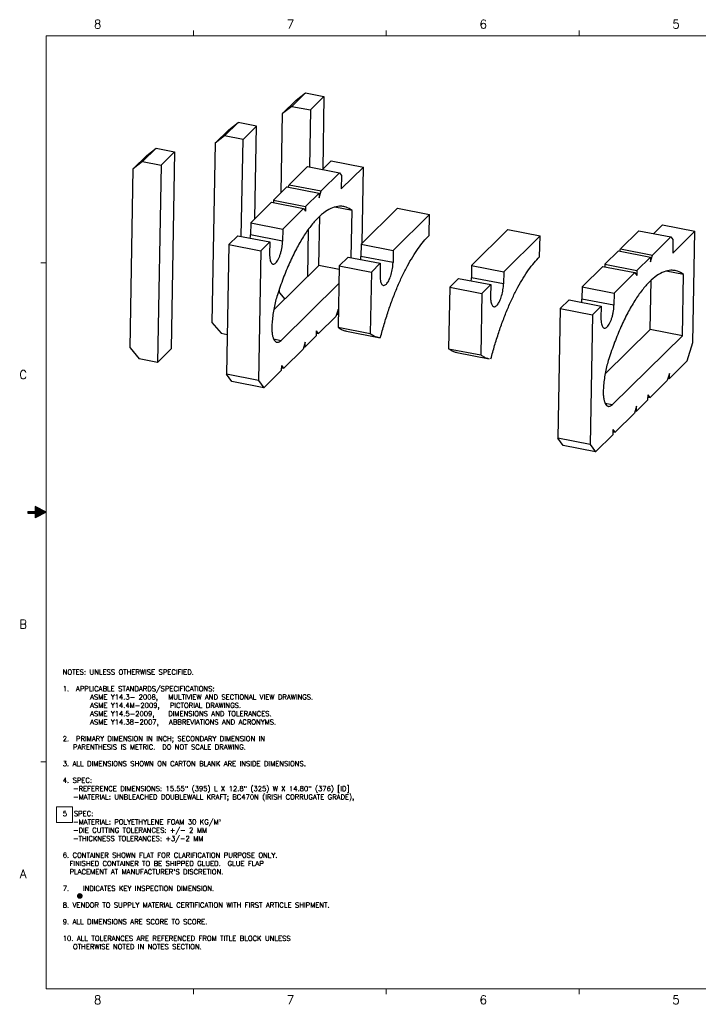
# Model space of a CAD drawing. Header units: inches. Extents: x 0.4 to 33.6, y 0.1 to 21.9.
# Tile 1 of 3: x 0.4 to 15.4, y 0.2 to 21.9. Entities that reach past the tile are written whole.
import ezdxf
from ezdxf.enums import TextEntityAlignment as Align

# ---------------------------------------------------------------- set-up
doc = ezdxf.new("R2010")
doc.units = ezdxf.units.IN
doc.header["$LTSCALE"] = 1.87
doc.header["$MEASUREMENT"] = 0
doc.layers.get('0').update_dxf_attribs({"linetype": 'CONTINUOUS'})
for name, color, linetype in [('BRDR', 5, 'CONTINUOUS'), ('DIM', 7, 'CONTINUOUS'), ('DRAW', 7, 'CONTINUOUS'), ('NOTES', 7, 'CONTINUOUS'), ('OBJECT', 7, 'CONTINUOUS')]:
    doc.layers.add(name, color=color, linetype=linetype)
doc.styles.add('ROMANS', font='ROMANS.shx')
doc.styles.add('SIMPLEX', font='simplex_.ttf')

# ---------------------------------------------------------------- blocks, each defined once
blk = doc.blocks.new('AROW')
at = {"layer": 'BRDR'}
for p, q in [((0, 3.552713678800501e-15), (-0.07749389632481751, 0.1500000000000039)), ((-0.07749389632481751, 0.1500000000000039), (-0.009999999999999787, 0.1500000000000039)), ((-0.009999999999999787, 0.2500000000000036), (-0.009999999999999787, 0.1500000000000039)), ((-0.009999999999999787, 0.2500000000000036), (0.009999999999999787, 0.2500000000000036)), ((0, 0.1900000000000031), (0, 1.77635683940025e-15)), ((0, 0), (0, 0.1900000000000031)), ((0, 3.552713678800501e-15), (0.07749389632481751, 0.1500000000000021)), ((0.009999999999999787, 0.2500000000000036), (0.009999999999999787, 0.1500000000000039)), ((0.009999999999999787, 0.1500000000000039), (0.07749389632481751, 0.1500000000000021))]:
    blk.add_line(p, q, dxfattribs=at)
for points in [[(-0.07749389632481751, 0.1500000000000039), (0, 3.552713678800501e-15), (-0.009999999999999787, 0.1500000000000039)], [(-0.009999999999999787, 0.2500000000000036), (0.009999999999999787, 0.2500000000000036), (0.009999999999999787, 0.1500000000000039)], [(-0.009999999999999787, 0.2500000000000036), (-0.009999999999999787, 0.1500000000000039), (0.009999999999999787, 0.1500000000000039)], [(0.07749389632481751, 0.1500000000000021), (0, 3.552713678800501e-15), (-0.009999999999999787, 0.1500000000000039)]]:
    blk.add_solid(points, dxfattribs=at)
blk = doc.blocks.new('AROW1')
at = {"layer": 'OBJECT', "color": 5}
blk.add_line((-1.77635683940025e-15, -0.1200000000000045), (-1.77635683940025e-15, -3.552713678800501e-15), dxfattribs=at)
at = {"layer": 'OBJECT', "xscale": -1.608466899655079, "yscale": 1.608466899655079, "zscale": 1.608466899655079, "rotation": 180}
blk.add_blockref('AROW', (0, 0), dxfattribs=at)
blk = doc.blocks.new('ANSI_D1')
at = {"layer": 'OBJECT', "color": 5, "lineweight": 0}
for p, q in [((33, 21.5), (1, 21.5)), ((1, 21.5), (1, 0.5)), ((33, 21.5), (1, 21.5)), ((1, 21.5), (1, 0.5)), ((4.25, 21.5), (4.25, 21.62)), ((4.25, 21.5), (4.25, 21.62)), ((8.5, 21.5), (8.5, 21.62)), ((8.5, 21.5), (8.5, 21.62)), ((8.5, 21.5), (8.5, 21.62)), ((8.5, 21.5), (8.5, 21.62)), ((12.75, 21.5), (12.75, 21.62)), ((12.75, 21.5), (12.75, 21.62)), ((0.8799999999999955, 16.5), (1, 16.5)), ((0.8799999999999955, 16.5), (1, 16.5)), ((0.8799999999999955, 5.499999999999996), (1, 5.499999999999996)), ((0.8799999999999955, 5.499999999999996), (1, 5.499999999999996)), ((1, 0.5), (33, 0.5)), ((1, 0.5), (33, 0.5)), ((4.25, 0.379999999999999), (4.25, 0.5)), ((4.25, 0.379999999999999), (4.25, 0.5)), ((8.5, 0.379999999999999), (8.5, 0.5)), ((8.5, 0.379999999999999), (8.5, 0.5)), ((8.5, 0.379999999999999), (8.5, 0.5)), ((8.5, 0.379999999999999), (8.5, 0.5)), ((12.75, 0.379999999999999), (12.75, 0.5)), ((12.75, 0.379999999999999), (12.75, 0.5))]:
    blk.add_line(p, q, dxfattribs=at)
at = {"layer": 'OBJECT', "color": 5, "lineweight": 0, "rotation": 270}
blk.add_blockref('AROW1', (1, 11), dxfattribs=at)
blk.add_blockref('AROW1', (1, 11), dxfattribs=at)
at = {"layer": 'DIM', "lineweight": 0}
for tag, height, style, p in [('REV', 0.120569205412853, 'ROMANS', (27.1855864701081, 20.80812567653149)), ('TITLE_1', 0.15, 'SIMPLEX', (28.45308122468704, 2.136250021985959)), ('DTOL_X', 0.14, 'SIMPLEX', (25.34738755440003, 1.987142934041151)), ('DTOL_XX', 0.14, 'SIMPLEX', (25.97028006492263, 1.987142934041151)), ('DTOL_XXX', 0.14, 'SIMPLEX', (26.60858689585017, 1.989450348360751)), ('TITLE_2', 0.15, 'SIMPLEX', (28.45308122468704, 1.876250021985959)), ('TITLE_3', 0.15, 'SIMPLEX', (28.45308122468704, 1.606250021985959)), ('HTOL', 0.14, 'SIMPLEX', (25.34950583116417, 1.346622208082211)), ('FTOL', 0.14, 'SIMPLEX', (25.96891441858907, 1.346622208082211)), ('ATOL', 0.14, 'SIMPLEX', (26.5867947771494, 1.346622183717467)), ('TITLE_4', 0.15, 'SIMPLEX', (28.4815597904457, 1.357158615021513)), ('D_SCALE', 0.14, 'SIMPLEX', (26.20295493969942, 1.098683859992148)), ('DWG-NO', 0.18, 'ROMANS', (31.25225756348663, 0.7143098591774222))]:
    blk.add_attdef(tag, text='', height=height, dxfattribs=dict(at, style=style)).set_placement(p, align=Align.CENTER)
for tag, p, height, style in [('ECO#', (30.17481511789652, 20.80922642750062), 0.1180482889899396, 'ROMANS'), ('INI', (31.94361387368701, 20.80795546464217), 0.1302147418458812, 'ROMANS'), ('D_DATE', (29.23928122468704, 1.08125002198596), 0.09, 'SIMPLEX'), ('C_DATE', (29.22403806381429, 0.8331121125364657), 0.09, 'ROMANS'), ('A_DATE', (29.22403806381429, 0.5831121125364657), 0.09, 'ROMANS'), ('SHT_NO', (32.12050562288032, 0.5349792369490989), 0.1, 'SIMPLEX')]:
    blk.add_attdef(tag, p, '', height=height, dxfattribs=dict(at, style=style))
at = {"layer": 'DIM', "lineweight": 0, "style": 'ROMANS', "width": 4.327579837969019}
blk.add_attdef('DATE', text='', height=0.1157464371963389, dxfattribs=at).set_placement((31.12711316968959, 20.80692107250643), (31.65186759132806, 20.80692107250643), align=Align.FIT)
at = {"layer": 'DIM', "lineweight": 0, "style": 'ROMANS'}
blk.add_attdef('ACAD_REF', text='', height=0.1, dxfattribs=at).set_placement((32.5600457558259, 1.128341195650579), align=Align.RIGHT)
at = {"layer": 'DIM', "color": 7, "lineweight": 0, "style": 'ROMANS'}
blk.add_attdef('REV', text='', height=0.14, dxfattribs=at).set_placement((32.71558122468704, 0.7368190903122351), align=Align.CENTER)
at = {"layer": 'OBJECT', "color": 5, "lineweight": 0, "style": 'SIMPLEX'}
for s, p in [('8', (2.135755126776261, 21.66164577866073)), ('8', (2.135755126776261, 21.66164577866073)), ('7', (6.385755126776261, 21.66164577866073)), ('7', (6.385755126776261, 21.66164577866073)), ('6', (10.63575512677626, 21.66164577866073)), ('6', (10.63575512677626, 21.66164577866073)), ('5', (14.88575512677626, 21.66164577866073)), ('5', (14.88575512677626, 21.66164577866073)), ('C', (0.4942973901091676, 13.93868140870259)), ('C', (0.4942973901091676, 13.93868140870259)), ('B', (0.4942973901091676, 8.438681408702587)), ('B', (0.4942973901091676, 8.438681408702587)), ('A', (0.4942973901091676, 2.938681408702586)), ('A', (0.4942973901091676, 2.938681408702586)), ('8', (2.13575512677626, 0.1616457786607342)), ('8', (2.13575512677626, 0.1616457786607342)), ('7', (6.38575512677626, 0.1616457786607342)), ('7', (6.38575512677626, 0.1616457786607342)), ('6', (10.63575512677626, 0.1616457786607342)), ('6', (10.63575512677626, 0.1616457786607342)), ('5', (14.88575512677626, 0.1616457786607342)), ('5', (14.88575512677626, 0.1616457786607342))]:
    blk.add_text(s, height=0.19, dxfattribs=at).set_placement(p, align=Align.CENTER)

msp = doc.modelspace()

# ---------------------------------------------------------------- linework, layer by layer
at = {"layer": 'DIM', "const_width": 0.06245}
msp.add_lwpolyline([(1.710514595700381, 2.545133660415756, 1), (1.773064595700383, 2.545133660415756, 1)], format="xyb", close=True, dxfattribs=at)
at = {"layer": 'DRAW', "linetype": 'Continuous'}
for p, q in [((6.717453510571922, 20.24128420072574), (6.418802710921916, 19.94525768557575)), ((6.510088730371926, 20.08031948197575), (6.717453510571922, 20.24128420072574)), ((6.717453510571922, 20.24128420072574), (7.125135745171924, 20.16250712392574)), ((6.510088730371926, 20.08031948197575), (6.211437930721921, 19.78429296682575)), ((6.826484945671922, 19.86648060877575), (7.125135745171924, 20.16250712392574)), ((7.125135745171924, 20.16250712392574), (7.096919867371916, 18.55817006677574)), ((6.180834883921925, 18.04422298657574), (6.211437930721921, 19.78429296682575)), ((6.418802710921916, 19.94525768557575), (6.211437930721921, 19.78429296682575)), ((6.418802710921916, 19.94525768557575), (6.826484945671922, 19.86648060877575)), ((6.826484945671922, 19.86648060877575), (6.80437037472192, 18.60906002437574)), ((4.933147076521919, 19.29265439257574), (5.231797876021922, 19.58868090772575)), ((5.024433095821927, 19.42771618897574), (5.231797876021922, 19.58868090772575)), ((5.639480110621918, 19.50990383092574), (5.231797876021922, 19.58868090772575)), ((4.725782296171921, 19.13168967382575), (5.024433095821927, 19.42771618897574)), ((5.639480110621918, 19.50990383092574), (5.340829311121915, 19.21387731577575)), ((5.603640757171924, 17.47210074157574), (5.639480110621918, 19.50990383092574)), ((4.725782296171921, 19.13168967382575), (4.65638405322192, 15.18574925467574)), ((4.933147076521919, 19.29265439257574), (4.725782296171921, 19.13168967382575)), ((5.340829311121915, 19.21387731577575), (4.933147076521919, 19.29265439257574)), ((5.303281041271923, 17.07890632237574), (5.340829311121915, 19.21387731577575)), ((3.425203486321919, 19.02561457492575), (3.126552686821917, 18.72958805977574)), ((3.217838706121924, 18.86464985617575), (3.425203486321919, 19.02561457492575)), ((3.425203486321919, 19.02561457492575), (3.832885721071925, 18.94683749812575)), ((3.53423492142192, 18.65081098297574), (3.832885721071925, 18.94683749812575)), ((3.832885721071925, 18.94683749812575), (3.756440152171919, 14.60019056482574)), ((3.217838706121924, 18.86464985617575), (2.919187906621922, 18.56862334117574)), ((3.126552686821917, 18.72958805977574), (2.919187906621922, 18.56862334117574)), ((3.126552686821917, 18.72958805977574), (3.53423492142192, 18.65081098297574)), ((7.285757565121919, 18.74534842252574), (7.092158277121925, 18.55345031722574)), ((7.285757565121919, 18.74534842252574), (7.994019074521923, 18.60848994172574)), ((2.84978966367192, 14.62268292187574), (2.919187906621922, 18.56862334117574)), ((3.53423492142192, 18.65081098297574), (3.457789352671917, 14.30416404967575)), ((6.759438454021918, 18.61774228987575), (6.355161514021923, 18.21701778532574)), ((6.759438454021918, 18.61774228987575), (7.467699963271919, 18.48088380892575)), ((7.467699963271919, 18.48088380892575), (7.063423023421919, 18.08015930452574)), ((7.467699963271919, 18.48088380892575), (7.511669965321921, 18.41945698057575)), ((7.994019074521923, 18.60848994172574), (7.506495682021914, 18.12525048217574)), ((7.964464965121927, 16.92806188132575), (7.994019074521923, 18.60848994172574)), ((7.511669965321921, 18.41945698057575), (7.506495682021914, 18.12525048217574)), ((6.309277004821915, 18.17153646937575), (6.011348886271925, 17.87622628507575)), ((6.309277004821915, 18.17153646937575), (7.017538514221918, 18.03467798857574)), ((6.339104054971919, 18.16577294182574), (6.355161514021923, 18.21701778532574)), ((6.355161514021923, 18.21701778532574), (7.063423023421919, 18.08015930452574)), ((7.017538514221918, 18.03467798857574), (6.719610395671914, 17.73936780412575)), ((7.015657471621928, 17.92772309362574), (7.063423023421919, 18.08015930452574)), ((7.017538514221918, 18.03467798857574), (7.015657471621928, 17.92772309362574)), ((5.965464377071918, 17.83074496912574), (5.509452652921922, 17.37874028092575)), ((5.965464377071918, 17.83074496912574), (6.673725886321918, 17.69388648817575)), ((6.011348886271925, 17.87622628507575), (6.010396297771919, 17.82206270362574)), ((6.011348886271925, 17.87622628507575), (6.719610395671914, 17.73936780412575)), ((6.673725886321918, 17.69388648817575), (6.217714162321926, 17.24188180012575)), ((6.673725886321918, 17.69388648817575), (6.717729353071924, 17.63241290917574)), ((6.719610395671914, 17.73936780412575), (6.717729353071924, 17.63241290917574)), ((7.744118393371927, 17.65250160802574), (7.362492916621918, 17.72624369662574)), ((7.725826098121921, 16.61241321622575), (7.744118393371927, 17.65250160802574)), ((8.744378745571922, 17.70112245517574), (7.944577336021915, 16.90834900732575)), ((8.744378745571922, 17.70112245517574), (9.452640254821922, 17.56426397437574)), ((5.509452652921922, 17.37874028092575), (5.504750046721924, 17.11135304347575)), ((5.509452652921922, 17.37874028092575), (6.217714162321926, 17.24188180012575)), ((7.012087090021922, 16.43782455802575), (7.031175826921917, 17.52319812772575)), ((9.452640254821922, 17.56426397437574), (8.652838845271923, 16.77149052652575)), ((9.444458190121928, 17.09903691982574), (9.452640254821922, 17.56426397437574)), ((6.217714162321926, 17.24188180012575), (6.213011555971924, 16.97449456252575)), ((6.780211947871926, 17.23542707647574), (6.761862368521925, 16.19208154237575)), ((11.18010735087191, 17.23046280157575), (10.38030594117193, 16.43768935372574)), ((11.18010735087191, 17.23046280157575), (11.88836886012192, 17.09360432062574)), ((14.06599740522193, 17.20600896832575), (13.66172046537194, 16.80528446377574)), ((14.06599740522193, 17.20600896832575), (14.77425891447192, 17.06915048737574)), ((14.59231651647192, 17.33361510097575), (14.39871722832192, 17.14171699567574)), ((14.59231651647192, 17.33361510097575), (15.30057802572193, 17.19675662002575)), ((15.30057802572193, 17.19675662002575), (14.81305463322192, 16.71351716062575)), ((15.25739303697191, 14.74128533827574), (15.30057802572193, 17.19675662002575)), ((5.222674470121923, 17.09448205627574), (5.027263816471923, 16.90078850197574)), ((5.222674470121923, 17.09448205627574), (5.930935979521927, 16.95762357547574)), ((6.213011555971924, 16.97449456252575), (5.504750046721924, 17.11135304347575)), ((5.930935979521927, 16.95762357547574), (5.735525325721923, 16.76393002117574)), ((5.930935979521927, 16.95762357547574), (5.926233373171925, 16.69023633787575)), ((11.88836886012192, 17.09360432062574), (11.08856745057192, 16.30083087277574)), ((11.88018679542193, 16.62837726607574), (11.88836886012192, 17.09360432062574)), ((14.77425891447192, 17.06915048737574), (14.36998197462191, 16.66842598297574)), ((14.77425891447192, 17.06915048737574), (14.81822891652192, 17.00772365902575)), ((14.81822891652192, 17.00772365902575), (14.81305463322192, 16.71351716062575)), ((5.027263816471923, 16.90078850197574), (4.977024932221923, 14.04423716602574)), ((5.027263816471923, 16.90078850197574), (5.735525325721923, 16.76393002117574)), ((5.735525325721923, 16.76393002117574), (5.685286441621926, 13.90737868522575)), ((7.944577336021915, 16.90834900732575), (7.939859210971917, 16.64007939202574)), ((7.944577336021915, 16.90834900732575), (8.652838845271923, 16.77149052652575)), ((8.652838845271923, 16.77149052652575), (8.64812072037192, 16.50322091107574)), ((13.61583595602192, 16.75980314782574), (13.31790783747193, 16.46449296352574)), ((13.61583595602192, 16.75980314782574), (14.32409746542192, 16.62294466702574)), ((13.64566300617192, 16.75403962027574), (13.66172046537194, 16.80528446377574)), ((13.66172046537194, 16.80528446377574), (14.36998197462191, 16.66842598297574)), ((7.659038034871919, 16.62531877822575), (7.462365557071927, 16.43037448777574)), ((7.659038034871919, 16.62531877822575), (8.367299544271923, 16.48846029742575)), ((8.64812072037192, 16.50322091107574), (7.939859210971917, 16.64007939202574)), ((14.32409746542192, 16.62294466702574), (14.02616934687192, 16.32763448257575)), ((14.32221642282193, 16.51598977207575), (14.36998197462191, 16.66842598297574)), ((14.32409746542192, 16.62294466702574), (14.32221642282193, 16.51598977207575)), ((6.016527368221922, 15.46009603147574), (7.012087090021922, 16.43782455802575)), ((7.460971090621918, 16.35108599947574), (7.012087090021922, 16.43782455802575)), ((7.462365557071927, 16.43037448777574), (7.438551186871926, 15.07630437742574)), ((7.462365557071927, 16.43037448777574), (8.17062706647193, 16.29351600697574)), ((8.17062706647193, 16.29351600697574), (8.146812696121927, 14.93944589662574)), ((8.367299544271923, 16.48846029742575), (8.17062706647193, 16.29351600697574)), ((8.367299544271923, 16.48846029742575), (8.362581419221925, 16.22019068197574)), ((10.38030594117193, 16.43768935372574), (10.37558781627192, 16.16941973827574)), ((10.38030594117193, 16.43768935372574), (11.08856745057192, 16.30083087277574)), ((11.08856745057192, 16.30083087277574), (11.08384932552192, 16.03256125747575)), ((13.27202332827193, 16.41901164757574), (12.81601160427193, 15.96700695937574)), ((13.27202332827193, 16.41901164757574), (13.98028483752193, 16.28215316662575)), ((13.31790783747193, 16.46449296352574), (13.31695524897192, 16.41032938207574)), ((13.31790783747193, 16.46449296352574), (14.02616934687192, 16.32763448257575)), ((13.98028483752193, 16.28215316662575), (13.52427311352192, 15.83014847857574)), ((13.98028483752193, 16.28215316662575), (14.02428830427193, 16.22067958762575)), ((14.02616934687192, 16.32763448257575), (14.02428830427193, 16.22067958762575)), ((15.05067734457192, 16.24076828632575), (14.66905186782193, 16.31451037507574)), ((10.09476664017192, 16.15465912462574), (9.898094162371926, 15.95971483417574)), ((10.09476664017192, 16.15465912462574), (10.80302814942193, 16.01780064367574)), ((11.08384932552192, 16.03256125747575), (10.37558781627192, 16.16941973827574)), ((14.31864604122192, 15.02609123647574), (14.33773477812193, 16.11146480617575)), ((15.02690755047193, 14.88923275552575), (15.05067734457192, 16.24076828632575)), ((6.142039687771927, 15.83835254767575), (6.143573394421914, 15.92555814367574)), ((6.179412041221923, 14.78762880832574), (7.45551535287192, 16.04087618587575)), ((9.898094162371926, 15.95971483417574), (9.874279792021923, 14.60564472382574)), ((9.898094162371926, 15.95971483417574), (10.60635567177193, 15.82285635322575)), ((10.80302814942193, 16.01780064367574), (10.60635567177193, 15.82285635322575)), ((10.80302814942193, 16.01780064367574), (10.79831002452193, 15.74953102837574)), ((12.81601160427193, 15.96700695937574), (12.81130899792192, 15.69961972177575)), ((12.81601160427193, 15.96700695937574), (13.52427311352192, 15.83014847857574)), ((6.142039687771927, 15.83835254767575), (6.259067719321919, 15.69829230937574)), ((10.60635567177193, 15.82285635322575), (10.58254130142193, 14.46878624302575)), ((12.52923342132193, 15.68274873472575), (12.33382276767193, 15.48905518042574)), ((12.52923342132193, 15.68274873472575), (13.23749493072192, 15.54589025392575)), ((13.51957050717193, 15.56276124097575), (12.81130899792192, 15.69961972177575)), ((13.52427311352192, 15.83014847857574), (13.51957050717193, 15.56276124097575)), ((7.435799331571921, 15.46732391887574), (7.388033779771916, 15.31488770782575)), ((7.433918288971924, 15.36036902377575), (7.435799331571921, 15.46732391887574)), ((12.33382276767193, 15.48905518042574), (12.28358388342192, 12.63250384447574)), ((12.33382276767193, 15.48905518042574), (13.04208427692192, 15.35219669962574)), ((13.23749493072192, 15.54589025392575), (13.04208427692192, 15.35219669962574)), ((13.23749493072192, 15.54589025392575), (13.23279232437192, 15.27850301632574)), ((7.008052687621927, 14.93824556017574), (7.388033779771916, 15.31488770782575)), ((7.404091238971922, 15.36613255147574), (7.433918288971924, 15.36036902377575)), ((7.433918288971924, 15.36036902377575), (7.443717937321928, 15.37008256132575)), ((13.04208427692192, 15.35219669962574), (12.99184539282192, 12.49564536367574)), ((4.65638405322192, 15.18574925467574), (4.856701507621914, 14.94600745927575)), ((6.962168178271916, 14.89276424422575), (6.964049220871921, 14.99971913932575)), ((7.008052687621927, 14.93824556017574), (6.964049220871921, 14.99971913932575)), ((7.438551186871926, 15.07630437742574), (8.146812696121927, 14.93944589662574)), ((7.619706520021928, 14.99200865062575), (8.327968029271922, 14.85515016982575)), ((13.32308631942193, 14.04836270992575), (14.31864604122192, 15.02609123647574)), ((15.02690755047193, 14.88923275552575), (14.31864604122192, 15.02609123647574)), ((4.856701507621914, 14.94600745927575), (4.992423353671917, 14.91978171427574)), ((6.013377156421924, 14.81971198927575), (6.179412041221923, 14.78762880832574)), ((6.709803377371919, 14.64261700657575), (6.962168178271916, 14.89276424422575)), ((6.963120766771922, 14.94692782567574), (7.008052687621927, 14.93824556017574)), ((13.48597099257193, 13.37589548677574), (15.02690755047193, 14.88923275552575)), ((2.84978966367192, 14.62268292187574), (3.050107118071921, 14.38294112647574)), ((3.457789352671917, 14.30416404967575), (3.756440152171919, 14.60019056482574)), ((6.238053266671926, 14.17501222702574), (6.663918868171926, 14.59713569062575)), ((6.711684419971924, 14.74957190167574), (6.663918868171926, 14.59713569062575)), ((6.679976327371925, 14.64838053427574), (6.709803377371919, 14.64261700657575)), ((6.709803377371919, 14.64261700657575), (6.711684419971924, 14.74957190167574)), ((9.874279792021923, 14.60564472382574), (10.58254130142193, 14.46878624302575)), ((15.13000231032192, 14.33473796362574), (15.25739303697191, 14.74128533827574)), ((3.457789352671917, 14.30416404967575), (3.050107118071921, 14.38294112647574)), ((10.05543512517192, 14.52134899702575), (10.76369663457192, 14.38449051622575)), ((14.74047724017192, 13.94863570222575), (15.13000231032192, 14.33473796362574)), ((5.802643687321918, 13.74342864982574), (6.192168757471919, 14.12953091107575)), ((6.192168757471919, 14.12953091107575), (6.19404980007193, 14.23648580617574)), ((6.193121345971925, 14.18369449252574), (6.238053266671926, 14.17501222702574)), ((6.238053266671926, 14.17501222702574), (6.19404980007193, 14.23648580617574)), ((5.094382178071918, 13.88028713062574), (4.977024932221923, 14.04423716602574)), ((5.685286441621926, 13.90737868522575), (4.977024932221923, 14.04423716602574)), ((5.685286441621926, 13.90737868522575), (5.802643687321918, 13.74342864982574)), ((14.31461163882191, 13.52651223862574), (14.69459273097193, 13.90315438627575)), ((14.74235828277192, 14.05559059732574), (14.69459273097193, 13.90315438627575)), ((14.71065019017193, 13.95439922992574), (14.74047724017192, 13.94863570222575)), ((14.74047724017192, 13.94863570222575), (14.74235828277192, 14.05559059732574)), ((5.802643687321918, 13.74342864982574), (5.094382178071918, 13.88028713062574)), ((14.01636232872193, 13.23088368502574), (14.26872712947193, 13.48103092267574)), ((14.26872712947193, 13.48103092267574), (14.27060817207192, 13.58798581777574)), ((14.26967971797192, 13.53519450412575), (14.31461163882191, 13.52651223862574)), ((14.31461163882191, 13.52651223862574), (14.27060817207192, 13.58798581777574)), ((13.31993610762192, 13.40797866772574), (13.48597099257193, 13.37589548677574)), ((14.01824337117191, 13.33783858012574), (13.97047781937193, 13.18540236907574)), ((13.98653527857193, 13.23664721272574), (14.01636232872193, 13.23088368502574)), ((14.01636232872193, 13.23088368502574), (14.01824337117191, 13.33783858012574)), ((13.54461221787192, 12.76327890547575), (13.97047781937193, 13.18540236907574)), ((13.49872770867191, 12.71779758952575), (13.50060875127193, 12.82475248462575)), ((13.54461221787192, 12.76327890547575), (13.50060875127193, 12.82475248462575)), ((12.99184539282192, 12.49564536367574), (12.28358388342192, 12.63250384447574)), ((12.40094112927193, 12.46855380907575), (12.28358388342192, 12.63250384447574)), ((13.10920263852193, 12.33169532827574), (13.49872770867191, 12.71779758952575)), ((13.49968029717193, 12.77196117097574), (13.54461221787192, 12.76327890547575)), ((13.10920263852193, 12.33169532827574), (12.40094112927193, 12.46855380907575)), ((12.99184539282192, 12.49564536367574), (13.10920263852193, 12.33169532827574))]:
    msp.add_line(p, q, dxfattribs=at)
for centre, radius, start, end in [((4.618773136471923, 17.12811469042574), 0.8861354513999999, 354.3440222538, 358.9161601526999), ((11.92533208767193, 15.71638136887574), 0.8861354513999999, 354.3440222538, 358.9161601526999), ((8.402660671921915, 15.24168543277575), 0.3936765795, 259.0597579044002, 265.4445602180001)]:
    msp.add_arc(centre, radius, start, end, dxfattribs=at)
for points, start_tangent, end_tangent in [([(7.562286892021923, 17.73722203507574), (7.468266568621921, 17.74407012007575), (7.316270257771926, 17.71117984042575), (7.158153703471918, 17.62626957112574), (6.996496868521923, 17.49072477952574), (6.833937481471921, 17.30675712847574), (6.673127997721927, 17.07736838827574), (6.516692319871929, 16.80630145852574), (6.367182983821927, 16.49797929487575), (6.227039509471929, 16.15743274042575), (6.098548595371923, 15.79021843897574)], (-0.9821196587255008, 0.1882577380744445), (-0.3066038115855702, -0.951837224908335)), ([(7.744118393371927, 17.65250160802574), (7.611662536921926, 17.72440374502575), (7.562286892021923, 17.73722203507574)], (-0.7908500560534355, 0.6120099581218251), (-0.9821196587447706, 0.1882577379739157)), ([(5.999595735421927, 16.47006788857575), (6.019722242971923, 16.47056967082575), (6.048788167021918, 16.48510583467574), (6.078764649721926, 16.51481891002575), (6.108341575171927, 16.55841029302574), (6.13622628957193, 16.61397483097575), (6.161200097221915, 16.67908408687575), (6.182171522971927, 16.75089247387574), (6.198224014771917, 16.82626162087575), (6.208656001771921, 16.90189753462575), (6.213011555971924, 16.97449456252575)], (0.9841218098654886, -0.1774944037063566), (0.0175845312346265, 0.9998453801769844)), ([(8.371393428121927, 14.84925249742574), (8.452859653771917, 15.14430302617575), (8.542407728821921, 15.42983079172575), (8.639255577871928, 15.70334211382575), (8.742557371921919, 15.96244825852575), (8.851410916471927, 16.20488630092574), (8.964865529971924, 16.42853888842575), (9.081930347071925, 16.63145273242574), (9.20158297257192, 16.81185566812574), (9.322778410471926, 16.96817213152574), (9.444458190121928, 17.09903691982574)], (0.2499730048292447, 0.9682528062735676), (0.7183279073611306, 0.6957046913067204)), ([(5.926233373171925, 16.69023633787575), (5.928144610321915, 16.62385103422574), (5.936239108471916, 16.56657881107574), (5.950163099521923, 16.52092273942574), (5.969308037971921, 16.48887820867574), (5.992837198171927, 16.47184571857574), (5.999595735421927, 16.47006788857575)], (-0.01758453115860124, -0.9998453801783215), (0.9841218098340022, -0.1774944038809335)), ([(7.935915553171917, 16.57182143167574), (7.936352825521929, 16.57651979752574), (7.939859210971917, 16.64007939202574)], (0.09509362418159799, 0.9954683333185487), (0.01758453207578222, 0.9998453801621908)), ([(8.43563276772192, 16.00088095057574), (8.436473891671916, 16.00072555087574), (8.460650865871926, 16.00289224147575), (8.486350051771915, 16.01727789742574), (8.512696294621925, 16.04339263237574), (8.538792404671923, 16.08034714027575), (8.56374971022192, 16.12688297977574), (8.586718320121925, 16.18141542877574), (8.606916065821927, 16.24208744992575), (8.623655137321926, 16.30683293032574), (8.63636550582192, 16.37344704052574), (8.644614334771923, 16.43966131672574), (8.64812072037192, 16.50322091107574)], (0.9813897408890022, -0.192026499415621), (0.0175845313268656, 0.9998453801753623)), ([(10.80712203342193, 14.37859284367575), (10.88858825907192, 14.67364337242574), (10.97813633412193, 14.95917113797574), (11.07498418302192, 15.23268246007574), (11.17828597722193, 15.49178860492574), (11.28713952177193, 15.73422664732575), (11.40059413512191, 15.95787923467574), (11.51765895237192, 16.16079307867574), (11.63731157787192, 16.34119601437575), (11.75850701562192, 16.49751247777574), (11.88018679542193, 16.62837726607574)], (0.2499730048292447, 0.9682528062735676), (0.7183279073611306, 0.6957046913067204)), ([(14.86884584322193, 16.32548871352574), (14.77482551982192, 16.33233679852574), (14.62282920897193, 16.29944651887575), (14.46471265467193, 16.21453624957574), (14.30305581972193, 16.07899145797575), (14.14049643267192, 15.89502380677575), (13.97968694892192, 15.66563506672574), (13.82325127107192, 15.39456813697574), (13.67374193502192, 15.08624597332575), (13.53359846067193, 14.74569941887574), (13.40510754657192, 14.37848511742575)], (-0.9821196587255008, 0.1882577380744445), (-0.3066038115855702, -0.951837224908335)), ([(15.05067734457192, 16.24076828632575), (14.91822148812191, 16.31267042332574), (14.86884584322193, 16.32548871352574)], (-0.7908500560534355, 0.6120099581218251), (-0.9821196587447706, 0.1882577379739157)), ([(8.362581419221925, 16.22019068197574), (8.36393688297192, 16.16145021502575), (8.370108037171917, 16.10952921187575), (8.380884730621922, 16.06619577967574), (8.395899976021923, 16.03292558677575), (8.414642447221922, 16.01085160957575), (8.43563276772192, 16.00088095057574)], (-0.01758453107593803, -0.9998453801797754), (0.9813897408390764, -0.1920264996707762)), ([(10.37164415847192, 16.10116177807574), (10.37208143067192, 16.10586014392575), (10.37558781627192, 16.16941973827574)], (0.09509362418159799, 0.9954683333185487), (0.01758453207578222, 0.9998453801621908)), ([(10.87136137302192, 15.53022129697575), (10.87220249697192, 15.53006589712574), (10.89637947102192, 15.53223258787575), (10.92207865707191, 15.54661824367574), (10.94842489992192, 15.57273297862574), (10.97452100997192, 15.60968748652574), (10.99947831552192, 15.65622332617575), (11.02244692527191, 15.71075577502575), (11.04264467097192, 15.77142779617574), (11.05938374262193, 15.83617327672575), (11.07209411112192, 15.90278738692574), (11.08034294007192, 15.96900166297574), (11.08384932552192, 16.03256125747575)], (0.9813897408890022, -0.192026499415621), (0.0175845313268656, 0.9998453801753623)), ([(6.098548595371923, 15.79021843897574), (6.058173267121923, 15.65057450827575), (6.025052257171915, 15.50522117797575), (6.000045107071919, 15.35793059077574), (5.983800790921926, 15.21252516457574), (5.976740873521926, 15.07277839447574)], (-0.3066038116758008, -0.9518372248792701), (-0.01758453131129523, -0.9998453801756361)), ([(10.79831002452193, 15.74953102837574), (10.79966548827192, 15.69079056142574), (10.80583664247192, 15.63886955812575), (10.81661333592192, 15.59553612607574), (10.83162858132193, 15.56226593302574), (10.85037105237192, 15.54019195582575), (10.87136137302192, 15.53022129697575)], (-0.01758453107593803, -0.9998453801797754), (0.9813897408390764, -0.1920264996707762)), ([(13.30615468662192, 15.05833456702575), (13.32628119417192, 15.05883634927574), (13.35534711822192, 15.07337251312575), (13.38532360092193, 15.10308558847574), (13.41490052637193, 15.14667697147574), (13.44278524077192, 15.20224150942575), (13.46775904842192, 15.26735076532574), (13.48873047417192, 15.33915915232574), (13.50478296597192, 15.41452829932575), (13.51521495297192, 15.49016421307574), (13.51957050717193, 15.56276124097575)], (0.9841218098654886, -0.1774944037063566), (0.0175845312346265, 0.9998453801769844)), ([(13.23279232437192, 15.27850301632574), (13.23470356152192, 15.21211771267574), (13.24279805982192, 15.15484548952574), (13.25672205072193, 15.10918941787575), (13.27586698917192, 15.07714488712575), (13.29939614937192, 15.06011239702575), (13.30615468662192, 15.05833456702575)], (-0.01758453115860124, -0.9998453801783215), (0.9841218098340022, -0.1774944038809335)), ([(5.976740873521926, 15.07277839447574), (5.979104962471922, 14.98053653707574), (5.989492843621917, 14.89986452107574), (6.007507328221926, 14.83384683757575), (6.032459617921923, 14.78500770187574), (6.063395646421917, 14.75521448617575), (6.085362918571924, 14.74693697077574)], (-0.01758453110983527, -0.9998453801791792), (0.9805501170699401, -0.1962688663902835)), ([(7.438551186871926, 15.07630437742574), (7.509926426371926, 15.03051132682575), (7.584910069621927, 15.00039730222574), (7.61968522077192, 14.99202214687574)], (0.7918575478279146, -0.6107058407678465), (0.9818361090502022, -0.1897310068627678)), ([(6.085362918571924, 14.74693697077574), (6.099132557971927, 14.74560633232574), (6.138303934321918, 14.75655059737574), (6.179412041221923, 14.78762880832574)], (0.9805501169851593, -0.1962688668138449), (0.713467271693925, 0.7006885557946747)), ([(8.146812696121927, 14.93944589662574), (8.21818793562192, 14.89365284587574), (8.293171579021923, 14.86353882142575), (8.327946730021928, 14.85516366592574)], (0.7918575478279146, -0.6107058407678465), (0.9818361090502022, -0.1897310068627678)), ([(9.874279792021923, 14.60564472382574), (9.945655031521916, 14.55985167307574), (10.02063867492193, 14.52973764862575), (10.05541382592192, 14.52136249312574)], (0.7918575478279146, -0.6107058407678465), (0.9818361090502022, -0.1897310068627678)), ([(10.58254130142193, 14.46878624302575), (10.65391654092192, 14.42299319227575), (10.72890018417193, 14.39287916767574), (10.76367533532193, 14.38450401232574)], (0.7918575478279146, -0.6107058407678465), (0.9818361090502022, -0.1897310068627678)), ([(13.40510754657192, 14.37848511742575), (13.36473221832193, 14.23884118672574), (13.33161120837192, 14.09348785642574), (13.30660405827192, 13.94619726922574), (13.29035974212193, 13.80079184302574), (13.28329982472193, 13.66104507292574)], (-0.3066038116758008, -0.9518372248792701), (-0.01758453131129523, -0.9998453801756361)), ([(13.28329982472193, 13.66104507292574), (13.28566391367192, 13.56880321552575), (13.29605179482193, 13.48813119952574), (13.31406627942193, 13.42211351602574), (13.33901856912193, 13.37327438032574), (13.36995459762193, 13.34348116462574), (13.39192186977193, 13.33520364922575)], (-0.01758453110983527, -0.9998453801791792), (0.9805501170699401, -0.1962688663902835)), ([(13.39192186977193, 13.33520364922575), (13.40569150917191, 13.33387301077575), (13.44486288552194, 13.34481727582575), (13.48597099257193, 13.37589548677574)], (0.9805501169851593, -0.1962688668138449), (0.713467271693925, 0.7006885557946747))]:
    msp.add_spline(points, degree=3, dxfattribs=dict(at, start_tangent=start_tangent, end_tangent=end_tangent))
at = {"layer": 'NOTES', "lineweight": 0}
msp.add_lwpolyline([(1.231653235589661, 4.161606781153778), (1.581653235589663, 4.161606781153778), (1.581653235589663, 4.511606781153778), (1.231653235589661, 4.511606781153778)], close=True, dxfattribs=at)

# ---------------------------------------------------------------- block references
at = {"lineweight": 0}
msp.add_blockref('ANSI_D1', (0, 0), dxfattribs=at)

# ---------------------------------------------------------------- texts
at = {"layer": 'NOTES', "lineweight": 0, "insert": (1.366017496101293, 7.533560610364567), "char_height": 0.11, "width": 8.917784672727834, "attachment_point": 1, "style": 'ROMANS'}
msp.add_mtext('NOTES: UNLESS OTHERWISE SPECIFIED.\\P\\P1.  APPLICABLE STANDARDS/SPECIFICATIONS:\\P        ASME Y14.3- 2008,   MULTIVIEW AND SECTIONAL VIEW DRAWINGS.\\P        ASME Y14.4M-2009,   PICTORIAL DRAWINGS.\\P        ASME Y14.5-2009,    DIMENSIONS AND TOLERANCES.\\P        ASME Y14.38-2007,   ABBREVIATIONS AND ACRONYMS.\\P\\P2.  PRIMARY DIMENSION IN INCH; SECONDARY DIMENSION IN \\P   PARENTHESIS IS METRIC.  DO NOT SCALE DRAWING.\\P\\P3. ALL DIMENSIONS SHOWN ON CARTON BLANK ARE INSIDE DIMENSIONS.\\P\\P4. SPEC: \\P   -REFERENCE DIMENSIONS: 15.55" (395) L X 12.8" (325) W X 14.80" (376) [ID]\\P   -MATERIAL: UNBLEACHED DOUBLEWALL KRAFT; BC470N (IRISH CORRUGATE GRADE), \\P\\P5  SPEC:\\P   -MATERIAL: POLYETHYLENE FOAM 30 KG/M{\\fISOCPEUR|b0|i0|c0|p34;³} \\P   -DIE CUTTING TOLERANCES: +/- 2 MM\\P   -THICKNESS TOLERANCES: +3/-2 MM\\P\\P6. CONTAINER SHOWN FLAT FOR CLARIFICATION PURPOSE ONLY.\\P  FINISHED CONTAINER TO BE SHIPPED GLUED.  GLUE FLAP \\P  PLACEMENT AT MANUFACTURER\'S DISCRETION.\\P\\P7.    INDICATES KEY INSPECTION DIMENSION.\\P\\P8. VENDOR TO SUPPLY MATERIAL CERTIFICATION WITH FIRST ARTICLE SHIPMENT.\\P\\P9. ALL DIMENSIONS ARE SCORE TO SCORE.\\P\\P10. ALL TOLERANCES ARE REFERENCED FROM TITLE BLOCK UNLESS    \\P   OTHERWISE NOTED IN NOTES SECTION.', dxfattribs=at)

doc.saveas('drawing.dxf')
